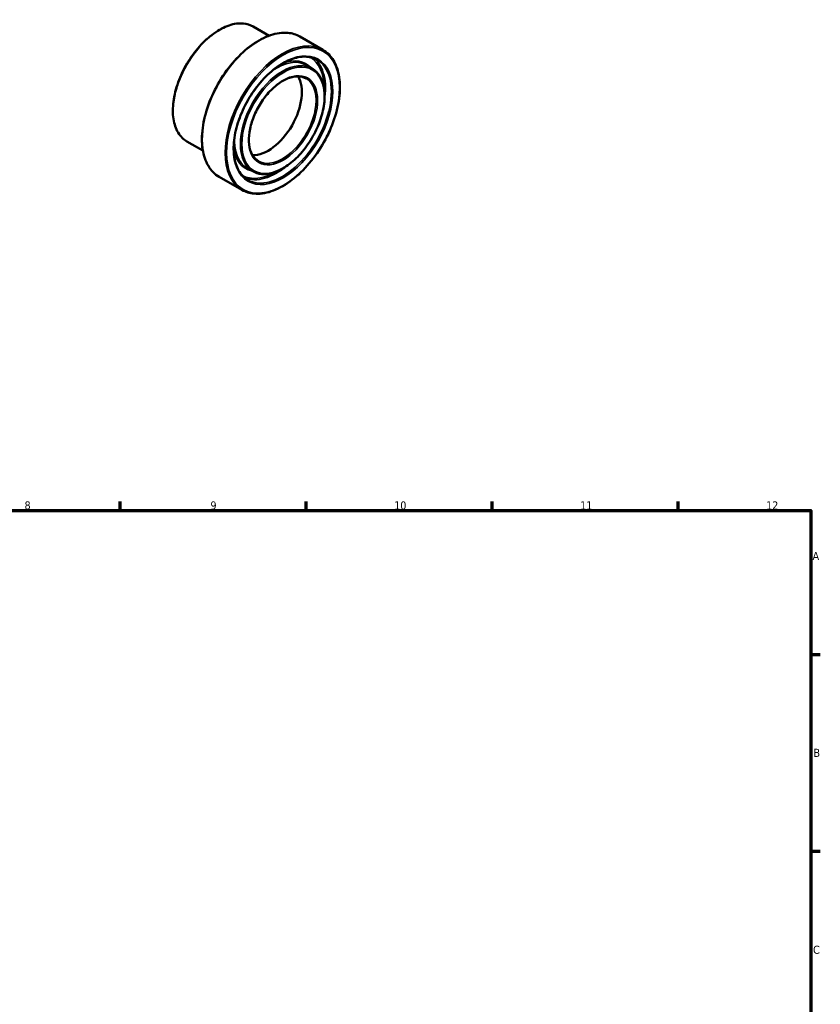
# Model space of a CAD drawing. Header units: millimetres. Extents: x -25 to 884, y -57 to 811.
# Tile 4 of 4: x 523 to 825, y 388 to 759. Entities that reach past the tile are written whole.
import ezdxf

# ---------------------------------------------------------------- set-up
doc = ezdxf.new("R2010")
doc.units = ezdxf.units.MM
for name, color, linetype, lineweight in [('Border (ANSI)', 7, 'Continuous', 70), ('Visible (ANSI)', 7, 'Continuous', 50), ('Visible Narrow (ANSI)', 7, 'Continuous', 35)]:
    doc.layers.add(name, color=color, linetype=linetype, lineweight=lineweight)
doc.styles.add('Note Text (ANSI)', font='tahoma.ttf')

# ---------------------------------------------------------------- blocks, each defined once
blk = doc.blocks.new('Borders Default Border')
at = {"layer": 'Border (ANSI)'}
for p, q in [((560.67, 574), (560.67, 577.45)), ((630.75, 574), (630.75, 577.45)), ((700.83, 574), (700.83, 577.45)), ((770.92, 574), (770.92, 577.45)), ((821, 519.75), (824.45, 519.75)), ((821, 445.5), (824.45, 445.5))]:
    blk.add_line(p, q, dxfattribs=at)
at = {"layer": 'Border (ANSI)', "flags": 128}
blk.add_lwpolyline([(20, 20), (20, 574), (821, 574), (821, 20), (20, 20)], dxfattribs=at)
at = {"layer": 'Border (ANSI)', "attachment_point": 7, "style": 'Note Text (ANSI)'}
for s, insert, char_height in [('8', (524.63, 574.33), 3.05), ('9', (594.7, 574.34), 3.05), ('10', (663.96, 574.34), 3.048), ('11', (734.04, 574.4), 3.048), ('12', (804.13, 574.4), 3.048), ('A', (821.63, 555.35), 3.05), ('B', (821.99, 481.1), 3.05), ('C', (821.8, 406.8), 3.05)]:
    blk.add_mtext(s, dxfattribs=dict(at, insert=insert, char_height=char_height))

msp = doc.modelspace()

# ---------------------------------------------------------------- linework, layer by layer
at = {"layer": 'Visible (ANSI)'}
for p, q in [((616.7885, 753.0366), (610.7917, 756.4899)), ((637.0123, 747.7373), (628.3856, 752.705)), ((632.9577, 740.6963), (630.7656, 741.9586)), ((591.8369, 709.7074), (585.8401, 713.1608)), ((610.626, 701.9167), (608.4339, 703.179)), ((606.5713, 694.8757), (597.9446, 699.8435))]:
    msp.add_line(p, q, dxfattribs=at)
msp.add_ellipse((616.4178, 724.4011), major_axis=(8.9826, 15.5985), ratio=0.57809312, start_param=3.44754598, end_param=5.97723198, dxfattribs=at)
for points, knots in [([(585.8401, 713.1608), (584.5038, 713.9303), (583.3783, 715.0614), (581.6457, 717.9386), (581.0483, 719.6959), (580.4437, 723.6712), (580.4466, 725.8968), (581.0578, 730.5741), (581.667, 733.0253), (583.4264, 737.9028), (584.5757, 740.3281), (587.2979, 744.9115), (588.87, 747.0689), (592.282, 750.9009), (594.1214, 752.5746), (597.8881, 755.2682), (599.815, 756.287), (603.5638, 757.5544), (605.3866, 757.8047), (608.4183, 757.5216), (609.677, 757.1318), (610.7917, 756.4899)], [3.92505711, 3.92505711, 3.92505711, 3.92505711, 4.23525075, 4.23525075, 4.55210365, 4.55210365, 4.87433599, 4.87433599, 5.19695579, 5.19695579, 5.51912129, 5.51912129, 5.84111566, 5.84111566, 6.16333651, 6.16333651, 6.48600859, 6.48600859, 6.80790051, 6.80790051, 7.06664976, 7.06664976, 7.06664976, 7.06664976]), ([(597.9446, 699.8435), (596.3145, 700.7822), (594.9424, 702.1644), (592.8359, 705.6824), (592.1113, 707.8297), (591.3849, 712.684), (591.3931, 715.3985), (592.147, 721.1029), (592.8934, 724.0923), (595.0452, 730.0408), (596.4497, 732.999), (599.7743, 738.5888), (601.6936, 741.2196), (605.857, 745.8913), (608.1003, 747.931), (612.6909, 751.212), (615.0376, 752.4522), (619.5992, 753.9954), (621.8149, 754.3), (625.5002, 753.9588), (627.0307, 753.4853), (628.3856, 752.705)], [3.92505711, 3.92505711, 3.92505711, 3.92505711, 4.23696233, 4.23696233, 4.55443447, 4.55443447, 4.87628262, 4.87628262, 5.19842552, 5.19842552, 5.52019576, 5.52019576, 5.84182721, 5.84182721, 6.16364491, 6.16364491, 6.48583351, 6.48583351, 6.80739515, 6.80739515, 7.06664976, 7.06664976, 7.06664976, 7.06664976]), ([(637.0123, 747.7373), (638.6424, 746.7985), (640.0145, 745.4163), (642.1211, 741.8983), (642.8457, 739.751), (643.572, 734.8967), (643.5638, 732.1822), (642.81, 726.4778), (642.0636, 723.4885), (639.9117, 717.5399), (638.5073, 714.5817), (635.1827, 708.9919), (633.2633, 706.3611), (629.1, 701.6894), (626.8566, 699.6497), (622.266, 696.3687), (619.9194, 695.1285), (615.3577, 693.5853), (613.142, 693.2807), (609.4567, 693.6219), (607.9263, 694.0954), (606.5713, 694.8757)], [0.78346445, 0.78346445, 0.78346445, 0.78346445, 1.09536967, 1.09536967, 1.41284182, 1.41284182, 1.73468996, 1.73468996, 2.05683287, 2.05683287, 2.37860311, 2.37860311, 2.70023455, 2.70023455, 3.02205226, 3.02205226, 3.34424086, 3.34424086, 3.66580249, 3.66580249, 3.92505711, 3.92505711, 3.92505711, 3.92505711]), ([(608.7546, 698.667), (607.3583, 699.4711), (606.1908, 700.6769), (604.4513, 703.7634), (603.8687, 705.6273), (603.3413, 709.8169), (603.3875, 712.1338), (604.1003, 717.0031), (604.7663, 719.5544), (606.6544, 724.6345), (607.8768, 727.1624), (610.7546, 731.9349), (612.4097, 734.1785), (615.9814, 738.151), (617.8972, 739.8794), (621.7889, 742.6469), (623.764, 743.6861), (627.5707, 744.9814), (629.4002, 745.2357), (632.4442, 744.9779), (633.7108, 744.5899), (634.829, 743.946)], [3.92505711, 3.92505711, 3.92505711, 3.92505711, 4.2552026, 4.2552026, 4.57749039, 4.57749039, 4.89515472, 4.89515472, 5.21270731, 5.21270731, 5.53069413, 5.53069413, 5.84882634, 5.84882634, 6.16673415, 6.16673415, 6.48419842, 6.48419842, 6.80225721, 6.80225721, 7.06664976, 7.06664976, 7.06664976, 7.06664976]), ([(632.9577, 740.6963), (634.1537, 740.0075), (635.1616, 738.9962), (636.7157, 736.4249), (637.2523, 734.8537), (637.7987, 731.298), (637.7984, 729.3057), (637.2553, 725.1186), (636.7116, 722.9242), (635.1395, 718.5579), (634.112, 716.3869), (631.6773, 712.2838), (630.2709, 710.3524), (627.2175, 706.9211), (625.5709, 705.4221), (622.1974, 703.0089), (620.4708, 702.0958), (617.11, 700.96), (615.4748, 700.7356), (612.755, 700.991), (611.6259, 701.3408), (610.626, 701.9167)], [0.78346445, 0.78346445, 0.78346445, 0.78346445, 1.09255752, 1.09255752, 1.40899618, 1.40899618, 1.73147374, 1.73147374, 2.0544048, 2.0544048, 2.37682858, 2.37682858, 2.69905987, 2.69905987, 3.02154362, 3.02154362, 3.34453064, 3.34453064, 3.66663478, 3.66663478, 3.92505711, 3.92505711, 3.92505711, 3.92505711]), ([(612.8092, 705.708), (611.8469, 706.2621), (611.0436, 707.0972), (609.8568, 709.2375), (609.4623, 710.525), (609.1148, 713.4156), (609.1531, 715.0104), (609.6551, 718.3623), (610.1184, 720.1188), (611.4267, 723.6166), (612.2722, 725.3574), (614.2601, 728.6431), (615.4023, 730.1873), (617.8641, 732.9194), (619.1831, 734.1072), (621.8577, 736.0067), (623.2126, 736.7188), (625.8186, 737.6067), (627.0676, 737.7808), (629.1462, 737.6088), (630.0112, 737.3445), (630.7744, 736.905)], [3.92505711, 3.92505711, 3.92505711, 3.92505711, 4.2600455, 4.2600455, 4.58310695, 4.58310695, 4.89966678, 4.89966678, 5.2161348, 5.2161348, 5.53323129, 5.53323129, 5.85053303, 5.85053303, 6.16750674, 6.16750674, 6.48383341, 6.48383341, 6.80097729, 6.80097729, 7.06664976, 7.06664976, 7.06664976, 7.06664976])]:
    msp.add_open_spline(points, degree=3, knots=knots, dxfattribs=at)
at = {"layer": 'Visible Narrow (ANSI)'}
for centre, major_axis, start_param, end_param in [((598.3159, 734.8254), (-12.4758, -21.6646), 3.14159265, 6.28318531), ((613.1651, 726.2742), (-15.2205, -26.4308), 3.14159265, 6.28318531), ((621.7918, 721.3065), (15.2205, 26.4308), 0, 3.14159265), ((621.7918, 721.3065), (11.1658, 19.3898), 0, 3.14159265), ((621.7918, 721.3065), (13.0372, 22.6395), 3.14159265, 6.28318531), ((619.5998, 722.5688), (11.1658, 19.3898), 0, 0.88298577), ((619.3169, 722.7316), (11.3655, 19.7364), 6.09548997, 6.90382413), ((619.3169, 722.7316), (12.8376, 22.2929), 5.49516776, 6.26628996), ((619.5998, 722.5688), (13.0372, 22.6395), 5.28360229, 6.19869497), ((621.7918, 721.3065), (8.9826, 15.5985), 3.14159265, 6.28318531), ((619.5998, 722.5688), (-11.1658, -19.3898), 5.40019953, 6.28318531), ((619.3169, 722.7316), (-11.3655, -19.7364), 5.66254649, 6.47088065), ((619.3169, 722.7316), (-12.8376, -22.2929), 0.01689535, 0.78801755), ((619.5998, 722.5688), (-13.0372, -22.6395), 0.08449034, 0.99958301)]:
    msp.add_ellipse(centre, major_axis=major_axis, ratio=0.57809312, start_param=start_param, end_param=end_param, dxfattribs=at)
for major_axis in [(-15.0209, -26.0842), (-13.2368, -22.9861), (-10.9662, -19.0432), (-9.1822, -15.9451)]:
    msp.add_ellipse((622.0747, 721.1436), major_axis=major_axis, ratio=0.57809312, dxfattribs=at)

# ---------------------------------------------------------------- block references
msp.add_blockref('Borders Default Border', (0, 0))

doc.saveas('drawing.dxf')
